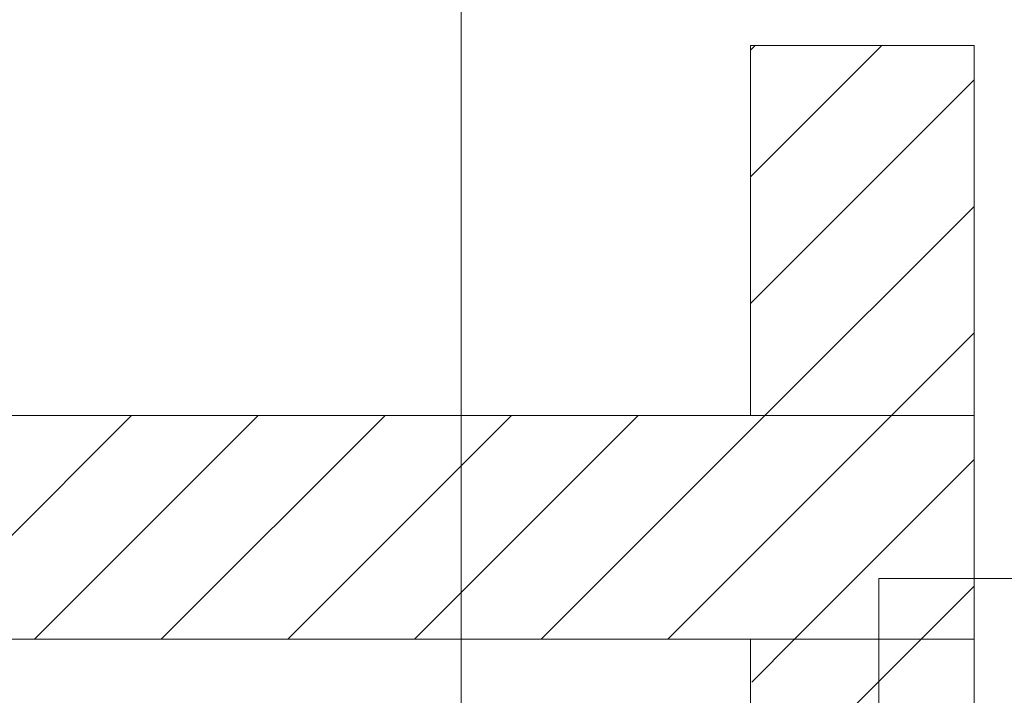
# Model space of a CAD drawing. Extents: x -620 to 3480, y 62 to 1112.
# Tile 226 of 256: x 191.74 to 202.73, y 878.51 to 886.05. Entities that reach past the tile are written whole.
import ezdxf
from ezdxf.lldxf.tags import DXFTag

# ---------------------------------------------------------------- set-up
doc = ezdxf.new("R2010")
doc.units = 0
doc.layers.get('0').update_dxf_attribs({"lineweight": 13})
doc.layers.add('E_Detail_Beschriftung', color=7, linetype='Continuous', lineweight=13, true_color=0x009900)
doc.layers.add('E_Detail_Wandschraffur', color=7, linetype='Continuous', lineweight=5, true_color=0xc0c0c0)
doc.layers.add('E_Detail_Linie_Text_Bem', color=7, linetype='Continuous', lineweight=13)
doc.styles.get("Standard").update_dxf_attribs({"font": 'ARIALN.TTF'})
tags = doc.linetypes.add('fein_strichliert', pattern=[4, 1, -2, 1]).pattern_tags.tags
tags[8:9] = [DXFTag(74, 4), DXFTag(75, 0), DXFTag(340, '0'), DXFTag(46, 0.0), DXFTag(50, 0.0), DXFTag(44, 0.0), DXFTag(45, 0.0)]
tags[6:7] = [DXFTag(74, 4), DXFTag(75, 0), DXFTag(340, '0'), DXFTag(46, 0.0), DXFTag(50, 0.0), DXFTag(44, 0.0), DXFTag(45, 0.0)]
tags[4:5] = [DXFTag(74, 4), DXFTag(75, 0), DXFTag(340, '0'), DXFTag(46, 0.0), DXFTag(50, 0.0), DXFTag(44, 0.0), DXFTag(45, 0.0)]
tags = doc.linetypes.add('fein_strichliert-A06GA2TT8I', pattern=[4, 1, -2, 1]).pattern_tags.tags
tags[8:9] = [DXFTag(74, 4), DXFTag(75, 0), DXFTag(340, '0'), DXFTag(46, 0.0), DXFTag(50, 0.0), DXFTag(44, 0.0), DXFTag(45, 0.0)]
tags[6:7] = [DXFTag(74, 4), DXFTag(75, 0), DXFTag(340, '0'), DXFTag(46, 0.0), DXFTag(50, 0.0), DXFTag(44, 0.0), DXFTag(45, 0.0)]
tags[4:5] = [DXFTag(74, 4), DXFTag(75, 0), DXFTag(340, '0'), DXFTag(46, 0.0), DXFTag(50, 0.0), DXFTag(44, 0.0), DXFTag(45, 0.0)]

# ---------------------------------------------------------------- blocks, each defined once
blk = doc.blocks.new('Referenz-A06GA2TU8I')
at = {"layer": 'E_Detail_Linie_Text_Bem', "linetype": 'fein_strichliert-A06GA2TT8I', "ltscale": 0.65}
blk.add_line((196.667, 838.323), (196.667, 891.202), dxfattribs=at)
at = {"layer": 'E_Detail_Linie_Text_Bem', "linetype": 'Continuous', "ltscale": 0.13}
for p, q in [((199.896, 885.765), (202.396, 885.765)), ((199.896, 881.631), (199.896, 885.765)), ((202.396, 885.765), (202.396, 881.631)), ((202.396, 881.631), (151.069, 881.631)), ((202.396, 881.631), (199.896, 881.631)), ((202.396, 879.131), (202.396, 881.631)), ((151.069, 879.131), (199.896, 879.131)), ((161.461, 879.131), (202.396, 879.131)), ((199.896, 879.131), (202.396, 879.131)), ((199.896, 867.331), (199.896, 879.131)), ((202.396, 879.131), (202.396, 839.131))]:
    blk.add_line(p, q, dxfattribs=at)
at = {"layer": 'E_Detail_Linie_Text_Bem', "color": 0, "linetype": 'Continuous', "ltscale": 0.13}
for p, q in [((201.332, 878.162), (201.332, 879.81)), ((201.332, 879.81), (203.593, 879.81))]:
    blk.add_line(p, q, dxfattribs=at)
at = {"layer": 'E_Detail_Wandschraffur', "linetype": 'fein_strichliert', "ltscale": 0.13}
for p, q in [((199.896, 884.296), (201.365, 885.765)), ((200.059, 881.631), (202.396, 883.967)), ((191.902, 879.131), (194.402, 881.631)), ((194.731, 879.131), (197.231, 881.631)), ((197.559, 879.131), (200.059, 881.631)), ((200.388, 879.131), (202.396, 881.139)), ((199.911, 878.654), (200.388, 879.131))]:
    blk.add_line(p, q, dxfattribs=at)
at = {"layer": 'E_Detail_Wandschraffur', "linetype": 'ByBlock', "ltscale": 0.13}
for p, q in [((199.896, 885.71), (199.951, 885.765)), ((199.896, 882.882), (202.396, 885.382)), ((201.473, 881.631), (202.396, 882.553)), ((190.488, 879.131), (192.988, 881.631)), ((193.317, 879.131), (195.817, 881.631)), ((196.145, 879.131), (198.645, 881.631)), ((198.973, 879.131), (201.473, 881.631)), ((201.802, 879.131), (202.396, 879.725)), ((200.977, 878.306), (201.802, 879.131))]:
    blk.add_line(p, q, dxfattribs=at)
at = {"layer": 'E_Detail_Beschriftung', "linetype": 'Continuous', "ltscale": 0.13, "insert": (197.448, 870.976), "char_height": 1.4, "attachment_point": 1, "rotation": 90}
blk.add_mtext('{\\fArial Narrow;Endtüllen}', dxfattribs=at)

msp = doc.modelspace()

# ---------------------------------------------------------------- block references
at = {"color": 8, "lineweight": 25, "ltscale": 0.25, "true_color": 0x808080}
msp.add_blockref('Referenz-A06GA2TU8I', (0, 0), dxfattribs=at)

doc.saveas('drawing.dxf')
